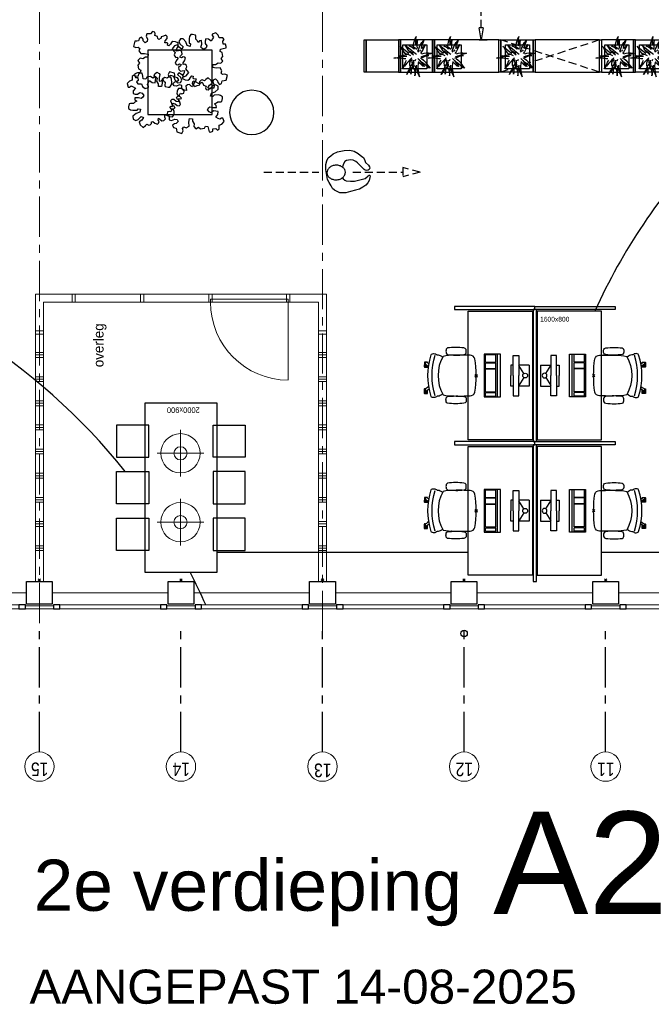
# Model space of a CAD drawing. Header units: millimetres. Extents: x -46954 to 169732, y -26853 to 94136.
# Tile 166 of 174: x 97047 to 104900, y 10312 to 22546. Entities that reach past the tile are written whole.
import ezdxf

# ---------------------------------------------------------------- set-up
doc = ezdxf.new("R2010")
doc.units = ezdxf.units.MM
doc.header["$LTSCALE"] = 400
doc.header["$PDMODE"] = 3
doc.header["$PDSIZE"] = 15
doc.linetypes.add('CENTER', pattern=[2, 1.25, -0.25, 0.25, -0.25])
doc.linetypes.add('HIDDEN', pattern=[0.375, 0.25, -0.125])
for name, color, linetype in [('-gd', 2, 'Continuous'), ('-ve', 2, 'HIDDEN'), ('inlay', 6, 'Continuous'), ('inr', 4, 'Continuous'), ('looplijnen', 8, 'HIDDEN'), ('plant', 114, 'Continuous'), ('plat', 5, 'Continuous'), ('sona-s008_ip0', 7, 'Continuous'), ('stramien', 1, 'CENTER'), ('symbol', 1, 'Continuous'), ('timmerwerk-ge', 150, 'Continuous'), ('timmerwerk-ve', 8, 'HIDDEN'), ('verlichting', 2, 'Continuous')]:
    doc.layers.add(name, color=color, linetype=linetype)
for name, color, linetype, lineweight in [('Buitenkozijnen', 140, 'Continuous', 15), ('mat-beton (ihwg)', 5, 'Continuous', 25), ('None', 7, 'Continuous', 9)]:
    doc.layers.add(name, color=color, linetype=linetype, lineweight=lineweight)
doc.styles.add('Arial', font='arial.ttf', dxfattribs={"height": 176.388889})
doc.styles.add('Arial Narrow', font='ARIALN.TTF', dxfattribs={"height": 222.25})
doc.styles.add('s100', font='stylu.ttf', dxfattribs={"height": 100})
doc.styles.get("Standard").update_dxf_attribs({"font": 'arial.ttf'})
doc.dimstyles.new('CAL-N1-050-25', dxfattribs={"dimscale": 50, "dimtxt": 2.5, "dimasz": 3, "dimexe": 1.5, "dimexo": 0, "dimgap": 0.3, "dimtad": 0, "dimdec": 4, "dimrnd": 1, "dimdsep": 46, "dimtxsty": 'Standard', "dimblk": 'CLOSED', "dimcen": 0, "dimdle": 1.25, "dimclrt": 249, "dimadec": 0, "dimazin": 0, "dimtfac": 0.9, "dimtdec": 4, "dimtix": 1, "dimtmove": 0, "dimatfit": 3, "dimldrblk": 'CLOSED', "dimfxl": 1, "dimtvp": 1, "dimtolj": 1, "dimtzin": 0, "dimarcsym": 0})

# ---------------------------------------------------------------- blocks, each defined once
blk = doc.blocks.new('Kolom 280x320')
at = {"layer": 'mat-beton (ihwg)', "lineweight": 25}
blk.add_lwpolyline([(-300, 160), (-20, 160), (-20, -160), (-300, -160)], close=True, dxfattribs=at)
at = {"layer": 'None', "color": 92, "linetype": 'Continuous', "lineweight": 5}
blk.add_point((0, 0), dxfattribs=at)
blk = doc.blocks.new('Gevelpui best 1410 (2D)')
at = {"layer": 'Buitenkozijnen', "lineweight": 15}
for p, q in [((-260, 0), (-260, -1410)), ((-260, 0), (-210, 0)), ((-210, 0), (-210, -1410)), ((-260, -1410), (-210, -1410))]:
    blk.add_line(p, q, dxfattribs=at)
at = {"layer": 'Buitenkozijnen', "color": 92, "lineweight": 25}
for points in [[(-260, 0), (-210, 0), (-210, -80), (-260, -80)], [(-260, -1330), (-210, -1330), (-210, -1410), (-260, -1410)]]:
    blk.add_lwpolyline(points, close=True, dxfattribs=at)
at = {"layer": 'None', "color": 43, "linetype": 'Continuous', "lineweight": 9}
blk.add_line((-410, 15), (-410, -1425), dxfattribs=at)
blk = doc.blocks.new('HWA')
at = {"layer": 'None', "color": 92, "linetype": 'Continuous', "lineweight": 25}
blk.add_circle((0, -74), 40, dxfattribs=at)
blk = doc.blocks.new('Kolom O 550')
at = {"layer": 'mat-beton (ihwg)', "lineweight": 25}
blk.add_circle((0, 0), 275, dxfattribs=at)
blk = doc.blocks.new('SONA-S008_B2')
at = {"layer": '-gd'}
blk.add_open_spline([(-253, -510), (-88, -560), (88, -560), (253, -510)], degree=3, dxfattribs=at)
for points in [[(-207, -16), (-79, 5), (80, 5), (207, -16)], [(-278, -126), (-288, -121), (-315, -121), (-325, -126)], [(-253, -272), (-257, -207), (-252, -139), (-253, -74)], [(-253, -74), (-253, -52), (-233, -20), (-207, -16)], [(207, -16), (233, -20), (253, -52), (253, -74)], [(253, -74), (252, -139), (257, -207), (253, -272)], [(278, -126), (288, -121), (315, -121), (325, -126)], [(-343, -154), (-353, -221), (-352, -288), (-343, -355)], [(-325, -126), (-337, -132), (-340, -141), (-343, -154)], [(-261, -154), (-263, -141), (-266, -132), (-278, -126)], [(-261, -355), (-252, -288), (-250, -221), (-261, -154)], [(261, -355), (252, -288), (250, -221), (261, -154)], [(261, -154), (263, -141), (266, -132), (278, -126)], [(325, -126), (337, -132), (340, -141), (343, -154)], [(343, -154), (353, -221), (352, -288), (343, -355)], [(-343, -355), (-341, -363), (-334, -370), (-326, -372)], [(-277, -372), (-270, -370), (-262, -363), (-261, -355)], [(-251, -332), (-253, -332), (-255, -331), (-258, -330)], [(-255, -304), (-254, -304), (-253, -305), (-252, -305)], [(-239, -412), (-253, -366), (-250, -319), (-253, -272)], [(253, -272), (250, -319), (253, -366), (239, -412)], [(257, -323), (255, -324), (253, -324), (251, -325)], [(252, -298), (253, -297), (254, -297), (255, -297)], [(277, -372), (270, -370), (262, -363), (261, -355)], [(343, -355), (341, -363), (334, -370), (326, -372)], [(-326, -372), (-310, -376), (-293, -376), (-277, -372)], [(-256, -474), (-255, -489), (-270, -500), (-272, -515)], [(-227, -418), (-247, -437), (-256, -455), (-256, -474)], [(239, -412), (95, -494), (-95, -494), (-239, -412)], [(256, -474), (256, -455), (247, -437), (227, -418)], [(272, -515), (270, -500), (255, -489), (256, -474)], [(326, -372), (310, -376), (293, -376), (277, -372)], [(-272, -515), (-274, -534), (-274, -556), (-259, -560)], [(-259, -560), (-77, -614), (79, -614), (259, -560)], [(-222, -607), (-222, -605), (-221, -603), (-219, -603)], [(-222, -615), (-222, -615), (-222, -607), (-222, -607)], [(-219, -603), (-219, -603), (-192, -603), (-177, -603)], [(-186, -615), (-186, -615), (-176, -603), (-163, -584)], [(-135, -589), (-152, -614), (-165, -630), (-165, -630)], [(106, -607), (106, -605), (108, -603), (110, -603)], [(106, -615), (106, -615), (106, -607), (106, -607)], [(110, -603), (110, -603), (116, -603), (123, -603)], [(143, -630), (143, -630), (132, -615), (115, -592)], [(144, -587), (156, -604), (164, -615), (164, -615)], [(155, -603), (159, -603), (162, -603), (162, -603)], [(162, -603), (164, -603), (166, -605), (166, -607)], [(166, -607), (166, -607), (166, -615), (166, -615)], [(259, -560), (274, -556), (274, -534), (272, -515)], [(-219, -615), (-219, -615), (-222, -615), (-222, -615)], [(-222, -630), (-222, -630), (-222, -618), (-222, -618)], [(-222, -618), (-222, -618), (-199, -618), (-199, -618)], [(-199, -630), (-199, -630), (-222, -630), (-222, -630)], [(-222, -641), (-222, -641), (-222, -633), (-222, -633)], [(-222, -633), (-222, -633), (-219, -633), (-219, -633)], [(-219, -645), (-221, -645), (-222, -643), (-222, -641)], [(-199, -615), (-199, -615), (-219, -615), (-219, -615)], [(-219, -633), (-219, -633), (-199, -633), (-199, -633)], [(-167, -645), (-167, -645), (-219, -645), (-219, -645)], [(-199, -618), (-199, -618), (-199, -615), (-199, -615)], [(-199, -615), (-199, -615), (-187, -615), (-187, -615)], [(-199, -618), (-199, -618), (-189, -618), (-187, -618)], [(-199, -633), (-199, -633), (-199, -630), (-199, -630)], [(-199, -630), (-199, -630), (-187, -630), (-187, -630)], [(-199, -633), (-199, -633), (-187, -633), (-187, -633)], [(-183, -633), (-188, -629), (-190, -621), (-186, -615)], [(-185, -615), (-186, -615), (-187, -615), (-187, -615)], [(-187, -615), (-187, -615), (-187, -616), (-187, -617)], [(-186, -630), (-186, -630), (-187, -630), (-187, -630)], [(-187, -630), (-187, -630), (-187, -633), (-187, -633)], [(-187, -633), (-187, -633), (-185, -633), (-183, -633)], [(-165, -630), (-169, -636), (-177, -638), (-183, -633)], [(-183, -633), (-183, -633), (-183, -633), (-183, -633)], [(-167, -633), (-167, -633), (-166, -633), (-166, -633)], [(-163, -641), (-163, -643), (-165, -645), (-167, -645)], [(-166, -633), (-166, -633), (-163, -633), (-163, -633)], [(-163, -630), (-163, -630), (-163, -630), (-164, -630)], [(-163, -628), (-163, -629), (-163, -630), (-163, -630)], [(-163, -633), (-163, -633), (-163, -641), (-163, -641)], [(110, -615), (110, -615), (106, -615), (106, -615)], [(106, -630), (106, -630), (106, -618), (106, -618)], [(106, -618), (106, -618), (130, -618), (130, -618)], [(130, -630), (130, -630), (106, -630), (106, -630)], [(106, -641), (106, -641), (106, -633), (106, -633)], [(106, -633), (106, -633), (110, -633), (110, -633)], [(110, -645), (108, -645), (106, -643), (106, -641)], [(130, -615), (130, -615), (110, -615), (110, -615)], [(110, -633), (110, -633), (130, -633), (130, -633)], [(162, -644), (162, -644), (110, -645), (110, -645)], [(130, -618), (130, -618), (130, -615), (130, -615)], [(130, -615), (130, -615), (131, -615), (132, -615)], [(130, -618), (130, -618), (132, -618), (134, -618)], [(130, -633), (130, -633), (130, -630), (130, -630)], [(130, -630), (130, -630), (142, -630), (142, -630)], [(130, -633), (130, -633), (142, -633), (142, -633)], [(143, -630), (142, -630), (142, -630), (142, -630)], [(142, -630), (142, -630), (142, -633), (142, -633)], [(142, -633), (142, -633), (143, -633), (145, -633)], [(161, -633), (155, -637), (147, -636), (143, -630)], [(164, -615), (168, -621), (167, -629), (161, -633)], [(161, -633), (161, -633), (161, -633), (161, -633)], [(162, -633), (162, -633), (162, -633), (162, -633)], [(162, -633), (162, -633), (166, -633), (166, -633)], [(166, -641), (166, -643), (164, -644), (162, -644)], [(166, -615), (166, -615), (165, -615), (164, -615)], [(166, -630), (166, -630), (165, -630), (164, -630)], [(165, -618), (166, -618), (166, -618), (166, -618)], [(166, -618), (166, -618), (166, -619), (166, -620)], [(166, -626), (166, -628), (166, -630), (166, -630)], [(166, -633), (166, -633), (166, -641), (166, -641)]]:
    blk.add_open_spline(points, degree=3)
at = {"layer": 'sona-s008_ip0'}
blk.add_point((0, 0), dxfattribs=at)
blk = doc.blocks.new('SYMB-CMP4_B2')
for p, q in [((-130, 558), (130, 558)), ((-130, 558), (-130, 428)), ((-25, 492), (-125, 428)), ((25, 492), (125, 428)), ((130, 558), (130, 428)), ((-250, 358), (-250, 428)), ((-250, 428), (0, 428)), ((250, 428), (0, 428)), ((250, 358), (250, 428)), ((0, 358), (-250, 358)), ((-130, 358), (-130, 328)), ((-130, 328), (0, 328)), ((0, 358), (250, 358)), ((130, 328), (0, 328)), ((130, 358), (130, 328)), ((265, 200), (-265, 200)), ((-265, 200), (-265, 0)), ((265, 163), (-265, 163)), ((-167, 142), (-260, 142)), ((-260, 13), (-260, 142)), ((-167, 13), (-167, 142)), ((-88, 142), (-159, 142)), ((-159, 13), (-159, 142)), ((-88, 13), (-88, 142)), ((200, 142), (-82, 142)), ((-82, 13), (-82, 142)), ((200, 13), (200, 142)), ((255, 142), (212, 142)), ((212, 13), (212, 142)), ((255, 13), (255, 142)), ((265, 0), (265, 200)), ((-265, 0), (265, 0)), ((-167, 13), (-260, 13)), ((-88, 13), (-159, 13)), ((200, 13), (-82, 13)), ((255, 13), (212, 13))]:
    blk.add_line(p, q)
blk.add_circle((0, 508), 30)
blk = doc.blocks.new('lamp02')
at = {"layer": 'verlichting', "lineweight": 0}
for q in [(0, 555.36), (555.36, 0), (0, -555.36), (-555.36, 0)]:
    blk.add_line((0, 0), q, dxfattribs=at)
for radius in [468, 156]:
    blk.add_circle((0, 0), radius, dxfattribs=at)
blk = doc.blocks.new('SYMB-BM02_B2')
at = {"layer": 'plant'}
blk.add_lwpolyline([(98, 356), (66, 371), (46, 367), (23, 344), (26, 317), (5, 314), (-27, 337), (-68, 353), (-84, 340), (-93, 315), (-77, 290), (-84, 262), (-106, 274), (-134, 301), (-166, 298), (-190, 273), (-184, 246), (-181, 209), (-209, 214), (-256, 237), (-302, 241), (-315, 221), (-325, 198), (-329, 157), (-315, 134), (-286, 119), (-263, 95), (-270, 73), (-298, 80), (-306, 68), (-307, 29), (-341, 38), (-375, 66), (-406, 70), (-427, 48), (-413, 13), (-402, -28), (-381, -27), (-361, -62), (-377, -76), (-407, -84), (-423, -126), (-448, -119), (-475, -126), (-482, -158), (-448, -194), (-447, -249), (-411, -258), (-363, -237), (-327, -242), (-307, -272), (-338, -303), (-366, -308), (-398, -333), (-381, -365), (-338, -377), (-336, -406), (-332, -436), (-252, -458), (-234, -418), (-243, -383), (-220, -358), (-184, -372), (-140, -344), (-141, -283), (-132, -230), (-84, -233), (-86, -271), (-59, -312), (-68, -354), (-36, -386), (7, -361), (39, -388), (98, -377), (116, -344), (153, -351), (160, -393), (171, -436), (193, -440), (228, -426), (230, -390), (275, -385), (300, -408), (328, -386), (326, -329), (369, -315), (403, -276), (387, -222), (366, -221), (339, -240), (312, -226), (275, -205), (309, -165), (312, -121), (278, -112), (241, -110), (205, -137), (171, -126), (146, -92), (166, -59), (184, -44), (228, -57), (285, -55), (282, -25), (255, -2), (285, 14), (305, 34), (353, 32), (371, 38), (382, 84), (382, 111), (350, 130), (317, 139), (248, 136), (232, 114), (194, 121), (209, 166), (266, 187), (314, 230), (310, 274), (271, 296), (232, 280), (187, 233), (150, 251), (176, 290), (219, 319), (203, 365), (155, 404), (121, 376), (98, 356)], dxfattribs=at)
blk = doc.blocks.new('symb-ps03_b2')
blk.add_lwpolyline([(82, -334), (93, -323), (110, -305), (120, -285), (121, -231), (122, -184), (116, -150), (104, -98), (91, -52), (69, -25), (58, -13), (50, -1), (49, 8), (59, 13), (76, 9), (115, -1), (145, -17), (172, -41), (196, -78), (221, -122), (236, -169), (250, -232), (266, -290), (270, -325), (267, -365), (252, -399), (235, -433), (213, -457), (181, -475), (141, -499), (103, -517), (27, -533), (-23, -539), (-83, -538), (-130, -528), (-165, -511), (-192, -479), (-218, -448), (-241, -394), (-258, -313), (-262, -242), (-251, -189), (-222, -138), (-185, -93), (-170, -72), (-134, -54), (-107, -46), (-75, -10), (-57, 2), (-38, 7), (-23, 1), (-12, -13), (-11, -28), (-13, -49), (-23, -61), (-75, -115), (-104, -145), (-121, -166), (-138, -200), (-142, -234), (-135, -284), (-123, -302), (-94, -319), (-69, -327), (-52, -333)])
blk.add_lwpolyline([(-75, -413, 0.078796), (-66, -458, 0.088041), (-46, -494, 0.105312), (-14, -518, 0.121926), (19, -526, 0.121926), (52, -517, 0.105312), (82, -490, 0.088041), (100, -454, 0.078796), (106, -408, 0.078796), (98, -363, 0.088041), (77, -328, 0.105312), (46, -303, 0.121926), (13, -296, 0.121926), (-21, -305, 0.105312), (-50, -331, 0.088041), (-69, -368, 0.078796)], format="xyb", close=True)
blk = doc.blocks.new('symb-ps09_b2')
at = {"layer": 'looplijnen'}
for p, q in [((0, 935), (-58, 718)), ((0, 935), (58, 718)), ((-58, 718), (58, 718)), ((0, 95), (0, 718)), ((0, -1011), (0, -327))]:
    blk.add_line(p, q, dxfattribs=at)
at = {"layer": 'symbol'}
blk.add_blockref('symb-ps03_b2', (-11, 300), dxfattribs=at)
blk = doc.blocks.new('boom nieuw 01')
at = {"layer": 'plant', "extrusion": (0, -4.44089e-16, -1)}
for p, q in [((-574, 694), (-627, 737)), ((-627, 737), (-616, 698)), ((-574, 694), (-627, 737)), ((-627, 737), (-616, 698)), ((-616, 698), (-564, 639)), ((-616, 698), (-564, 639)), ((-531, 541), (-584, 584)), ((-584, 584), (-573, 545)), ((-531, 541), (-584, 584)), ((-584, 584), (-573, 545)), ((-519, 654), (-574, 694)), ((-519, 654), (-574, 694)), ((-573, 545), (-520, 486)), ((-573, 545), (-520, 486)), ((-564, 639), (-510, 574)), ((-564, 639), (-510, 574)), ((-476, 501), (-531, 541)), ((-476, 501), (-531, 541)), ((-467, 618), (-519, 654)), ((-467, 618), (-519, 654)), ((-510, 574), (-463, 510)), ((-510, 574), (-463, 510)), ((-412, 565), (-467, 618)), ((-412, 565), (-467, 618)), ((-369, 511), (-412, 565)), ((-369, 511), (-412, 565)), ((-344, 540), (-368, 472)), ((-316, 598), (-344, 540)), ((-308, 551), (-333, 488)), ((-308, 551), (-333, 488)), ((-298, 670), (-316, 598)), ((-284, 619), (-308, 551)), ((-284, 619), (-308, 551)), ((-285, 709), (-298, 670)), ((-285, 665), (-285, 709)), ((-279, 616), (-285, 665)), ((-257, 677), (-284, 619)), ((-257, 677), (-284, 619)), ((-238, 749), (-257, 677)), ((-238, 749), (-257, 677)), ((-243, 519), (-227, 576)), ((-243, 519), (-227, 576)), ((-225, 789), (-238, 749)), ((-225, 789), (-238, 749)), ((-227, 576), (-219, 630)), ((-227, 576), (-219, 630)), ((-225, 745), (-225, 789)), ((-225, 745), (-225, 789)), ((-219, 696), (-225, 745)), ((-219, 696), (-225, 745)), ((-219, 630), (-219, 696)), ((-219, 630), (-219, 696)), ((-119, 548), (-187, 511)), ((-55, 579), (-119, 548)), ((-55, 579), (-119, 548)), ((-101, 524), (-55, 560)), ((-101, 524), (-55, 560)), ((-95, 500), (-50, 537)), ((9, 617), (-55, 579)), ((9, 617), (-55, 579)), ((-55, 560), (-36, 579)), ((-55, 560), (-36, 579)), ((-36, 579), (9, 617)), ((-36, 579), (9, 617)), ((73, 551), (-4, 517)), ((73, 551), (-4, 517)), ((61, 517), (92, 539)), ((61, 517), (92, 539)), ((126, 569), (73, 551)), ((126, 569), (73, 551)), ((92, 539), (126, 569)), ((92, 539), (126, 569)), ((-831, 440), (-863, 451)), ((-863, 451), (-808, 440)), ((-831, 440), (-863, 451)), ((-863, 451), (-808, 440)), ((-838, 331), (-790, 339)), ((-838, 331), (-790, 339)), ((-787, 335), (-838, 331)), ((-787, 335), (-838, 331)), ((-793, 417), (-831, 440)), ((-793, 417), (-831, 440)), ((-808, 440), (-733, 432)), ((-808, 440), (-733, 432)), ((-751, 400), (-793, 417)), ((-751, 400), (-793, 417)), ((-790, 339), (-724, 343)), ((-790, 339), (-724, 343)), ((-737, 335), (-787, 335)), ((-737, 335), (-787, 335)), ((-690, 378), (-751, 400)), ((-690, 378), (-751, 400)), ((-691, 320), (-737, 335)), ((-733, 432), (-646, 419)), ((-733, 432), (-646, 419)), ((-724, 343), (-665, 349)), ((-724, 343), (-665, 349)), ((-636, 315), (-691, 320)), ((-636, 315), (-691, 320)), ((-601, 365), (-690, 378)), ((-601, 365), (-690, 378)), ((-642, 298), (-680, 321)), ((-642, 298), (-680, 321)), ((-665, 349), (-613, 352)), ((-665, 349), (-613, 352)), ((-646, 419), (-567, 415)), ((-646, 419), (-567, 415)), ((-601, 281), (-642, 298)), ((-601, 281), (-642, 298)), ((-613, 352), (-578, 349)), ((-613, 352), (-578, 349)), ((-553, 314), (-604, 263)), ((-553, 314), (-604, 263)), ((-547, 362), (-601, 365)), ((-547, 362), (-601, 365)), ((-540, 259), (-601, 281)), ((-540, 259), (-601, 281)), ((-583, 313), (-496, 300)), ((-583, 313), (-496, 300)), ((-567, 415), (-510, 423)), ((-567, 415), (-510, 423)), ((-520, 486), (-467, 421)), ((-520, 486), (-467, 421)), ((-511, 263), (-472, 292)), ((-511, 263), (-472, 292)), ((-510, 423), (-451, 434)), ((-510, 423), (-451, 434)), ((-496, 300), (-417, 296)), ((-496, 300), (-417, 296)), ((-424, 465), (-476, 501)), ((-424, 465), (-476, 501)), ((-472, 292), (-455, 309)), ((-472, 292), (-455, 309)), ((-463, 510), (-423, 466)), ((-463, 510), (-423, 466)), ((-398, 347), (-436, 328)), ((-398, 347), (-436, 328)), ((-369, 412), (-424, 465)), ((-369, 412), (-424, 465)), ((-423, 466), (-397, 444)), ((-423, 466), (-397, 444)), ((-281, 288), (-232, 238)), ((-281, 288), (-232, 238)), ((-231, 344), (-254, 371)), ((-231, 344), (-254, 371)), ((-187, 511), (-234, 479)), ((-187, 511), (-234, 479)), ((-233, 285), (-204, 233)), ((-233, 285), (-204, 233)), ((-192, 292), (-231, 344)), ((-192, 292), (-231, 344)), ((-195, 409), (-161, 444)), ((-151, 244), (-192, 292)), ((-151, 244), (-192, 292)), ((-170, 410), (-128, 424)), ((-170, 410), (-128, 424)), ((-167, 460), (-136, 488)), ((-167, 460), (-136, 488)), ((-128, 424), (-78, 443)), ((-128, 424), (-78, 443)), ((-127, 307), (-59, 290)), ((-127, 307), (-59, 290)), ((-105, 362), (-122, 364)), ((-105, 362), (-122, 364)), ((-113, 330), (-85, 277)), ((-113, 330), (-85, 277)), ((-83, 336), (-105, 362)), ((-83, 336), (-105, 362)), ((-15, 385), (-100, 387)), ((-15, 385), (-100, 387)), ((-85, 277), (-56, 224)), ((-85, 277), (-56, 224)), ((-43, 284), (-83, 336)), ((-43, 284), (-83, 336)), ((-78, 443), (-25, 464)), ((-78, 443), (-25, 464)), ((-4, 517), (-70, 496)), ((-4, 517), (-70, 496)), ((-59, 290), (16, 294)), ((-59, 290), (16, 294)), ((-3, 235), (-43, 284)), ((-3, 235), (-43, 284)), ((-25, 464), (20, 490)), ((-25, 464), (20, 490)), ((69, 341), (-16, 343)), ((69, 341), (-16, 343)), ((71, 388), (-15, 385)), ((71, 388), (-15, 385)), ((-5, 354), (51, 371)), ((-5, 354), (51, 371)), ((16, 294), (79, 310)), ((16, 294), (79, 310)), ((20, 490), (61, 517)), ((20, 490), (61, 517)), ((51, 371), (104, 389)), ((51, 371), (104, 389)), ((154, 344), (69, 341)), ((154, 344), (69, 341)), ((140, 402), (71, 388)), ((140, 402), (71, 388)), ((79, 310), (135, 327)), ((79, 310), (135, 327)), ((104, 389), (140, 402)), ((104, 389), (140, 402)), ((135, 327), (188, 345)), ((135, 327), (188, 345)), ((224, 359), (154, 344)), ((224, 359), (154, 344)), ((188, 345), (224, 359)), ((188, 345), (224, 359)), ((-748, 141), (-796, 107)), ((-748, 141), (-796, 107)), ((-796, 107), (-737, 139)), ((-796, 107), (-737, 139)), ((-794, 221), (-746, 230)), ((-794, 221), (-746, 230)), ((-743, 226), (-794, 221)), ((-743, 226), (-794, 221)), ((-722, 163), (-748, 141)), ((-722, 163), (-748, 141)), ((-746, 230), (-680, 234)), ((-746, 230), (-680, 234)), ((-694, 225), (-743, 226)), ((-694, 225), (-743, 226)), ((-737, 139), (-688, 167)), ((-737, 139), (-688, 167)), ((-686, 193), (-722, 163)), ((-686, 193), (-722, 163)), ((-647, 211), (-694, 225)), ((-647, 211), (-694, 225)), ((-688, 167), (-620, 196)), ((-688, 167), (-620, 196)), ((-648, 228), (-686, 193)), ((-648, 228), (-686, 193)), ((-680, 234), (-621, 240)), ((-680, 234), (-621, 240)), ((-604, 263), (-648, 228)), ((-604, 263), (-648, 228)), ((-592, 206), (-647, 211)), ((-592, 206), (-647, 211)), ((-597, 22), (-646, -12)), ((-597, 22), (-646, -12)), ((-646, -12), (-586, 20)), ((-646, -12), (-586, 20)), ((-620, 196), (-568, 225)), ((-620, 196), (-568, 225)), ((-572, 44), (-597, 22)), ((-572, 44), (-597, 22)), ((-549, 186), (-592, 206)), ((-549, 186), (-592, 206)), ((-586, 20), (-537, 48)), ((-586, 20), (-537, 48)), ((-535, 74), (-572, 44)), ((-535, 74), (-572, 44)), ((-568, 225), (-511, 263)), ((-568, 225), (-511, 263)), ((-496, 183), (-549, 186)), ((-496, 183), (-549, 186)), ((-451, 246), (-540, 259)), ((-451, 246), (-540, 259)), ((-537, 48), (-469, 77)), ((-537, 48), (-469, 77)), ((-497, 109), (-535, 74)), ((-497, 109), (-535, 74)), ((-454, 144), (-497, 109)), ((-454, 144), (-497, 109)), ((-392, 219), (-496, 183)), ((-392, 219), (-496, 183)), ((-469, 77), (-417, 106)), ((-469, 77), (-417, 106)), ((-403, 195), (-454, 144)), ((-403, 195), (-454, 144)), ((-397, 243), (-451, 246)), ((-397, 243), (-451, 246)), ((-369, 232), (-403, 195)), ((-369, 232), (-403, 195)), ((-354, 238), (-392, 219)), ((-354, 238), (-392, 219)), ((-380, 87), (-378, 37)), ((-380, 87), (-378, 37)), ((-378, 37), (-372, -25)), ((-378, 37), (-372, -25)), ((-317, 95), (-308, 24)), ((-317, 95), (-308, 24)), ((-317, -32), (-303, 34)), ((-317, -32), (-303, 34)), ((-308, 24), (-304, -32)), ((-308, 24), (-304, -32)), ((-303, 34), (-304, 107)), ((-303, 34), (-304, 107)), ((-297, 215), (-269, 162)), ((-297, 215), (-269, 162)), ((-293, -58), (-278, 12)), ((-293, -58), (-278, 12)), ((-278, 12), (-263, 89)), ((-278, 12), (-263, 89)), ((-269, 162), (-239, 109)), ((-269, 162), (-239, 109)), ((-267, 114), (-235, 70)), ((-267, 114), (-235, 70)), ((-263, 89), (-248, 155)), ((-263, 89), (-248, 155)), ((-194, 216), (-242, 260)), ((-194, 216), (-242, 260)), ((-235, 70), (-173, 19)), ((-235, 70), (-173, 19)), ((-232, 238), (-199, 194)), ((-232, 238), (-199, 194)), ((-186, 120), (-227, 169)), ((-186, 120), (-227, 169)), ((-204, 233), (-174, 186)), ((-204, 233), (-174, 186)), ((-199, 194), (-138, 143)), ((-199, 194), (-138, 143)), ((-174, 186), (-194, 216)), ((-174, 186), (-194, 216)), ((-69, -25), (-186, 120)), ((-69, -25), (-186, 120)), ((-173, 19), (-128, -8)), ((-173, 19), (-128, -8)), ((-33, 98), (-151, 244)), ((-33, 98), (-151, 244)), ((-138, 143), (-93, 116)), ((-138, 143), (-93, 116)), ((-93, 116), (-36, 86)), ((-93, 116), (-36, 86)), ((-56, 224), (-25, 178)), ((-56, 224), (-25, 178)), ((-25, 178), (-46, 207)), ((-25, 178), (-46, 207)), ((-36, 86), (2, 56)), ((-36, 86), (2, 56)), ((2, 56), (-33, 98)), ((2, 56), (-33, 98)), ((-372, -25), (-363, -96)), ((-372, -25), (-363, -96)), ((-363, -96), (-359, -152)), ((-363, -96), (-359, -152)), ((-359, -152), (-354, -201)), ((-359, -152), (-354, -201)), ((-358, -244), (-348, -178)), ((-358, -244), (-348, -178)), ((-354, -201), (-358, -244)), ((-354, -201), (-358, -244)), ((-348, -178), (-333, -108)), ((-348, -178), (-333, -108)), ((-333, -108), (-317, -32)), ((-333, -108), (-317, -32)), ((-304, -32), (-299, -81)), ((-304, -32), (-299, -81)), ((-303, -124), (-293, -58)), ((-303, -124), (-293, -58)), ((-299, -81), (-303, -124)), ((-299, -81), (-303, -124)), ((-128, -8), (-72, -38)), ((-128, -8), (-72, -38)), ((-72, -38), (-33, -68)), ((-72, -38), (-33, -68)), ((-33, -68), (-69, -25)), ((-33, -68), (-69, -25))]:
    blk.add_line(p, q, dxfattribs=at)
at = {"layer": 'timmerwerk-ge', "linetype": 'Continuous', "extrusion": (0, -4.44089e-16, -1)}
for p, q in [((0, 647), (-647, 647)), ((-647, 647), (-647, 0)), ((0, 0), (0, 647)), ((-647, 0), (0, 0))]:
    blk.add_line(p, q, dxfattribs=at)
blk = doc.blocks.new('_CLOSED')
at = {"color": 0, "linetype": 'ByBlock'}
for p, q in [((-1, 0.167), (0, 0)), ((-1, 0.167), (-1, -0.167)), ((0, 0), (-1, -0.167))]:
    blk.add_line(p, q, dxfattribs=at)
blk = doc.blocks.new('*D1559')
at = {"layer": '-ve', "color": 0, "lineweight": -2, "transparency": 16777216}
for p, q in [((102759, 23734), (102858, 23734)), ((102783, 22444), (102783, 23584)), ((102759, 22294), (102858, 22294))]:
    blk.add_line(p, q, dxfattribs=at)
at = {"layer": 'Defpoints', "color": 0, "transparency": 16777216}
for p in [(102759, 23734), (102783, 23734), (102759, 22294)]:
    blk.add_point(p, dxfattribs=at)
at = {"layer": '-ve', "color": 0, "lineweight": -2, "transparency": 16777216, "xscale": 150, "yscale": 150, "zscale": 150}
for p, rotation in [((102783, 23734), 90), ((102783, 22294), 270)]:
    blk.add_blockref('_CLOSED', p, dxfattribs=dict(at, rotation=rotation))
at = {"layer": '-ve', "color": 249, "transparency": 16777216, "insert": (102655, 23014), "char_height": 125, "attachment_point": 5, "rotation": 90}
blk.add_mtext('\\A1;1440', dxfattribs=at)

msp = doc.modelspace()

# ---------------------------------------------------------------- linework, layer by layer
at = {"layer": 'Buitenkozijnen', "lineweight": 15}
for points in [[(97117.26676, 15224.13853), (97117.26676, 15264.17916), (97467.26676, 15264.17916), (97467.26676, 15224.13853)], [(98877.26676, 15224.13853), (98877.26676, 15264.17916), (99227.26676, 15264.17916), (99227.26676, 15224.13853)], [(100637.26676, 15224.13853), (100637.26676, 15264.17916), (100987.26676, 15264.17916), (100987.26676, 15224.13853)], [(102397.26676, 15224.13853), (102397.26676, 15264.17916), (102747.26676, 15264.17916), (102747.26676, 15224.13853)], [(104157.26676, 15224.13853), (104157.26676, 15264.17916), (104507.26676, 15264.17916), (104507.26676, 15224.13853)]]:
    msp.add_lwpolyline(points, close=True, dxfattribs=at)
at = {"layer": 'inlay'}
for p, q in [((102622.26676, 15924.13853), (99502.26676, 15924.13853)), ((103432.26676, 15924.13853), (103422.26676, 15924.13853)), ((103482.26676, 15924.13853), (103472.26676, 15924.13853)), ((109552.26676, 15924.13853), (104282.26676, 15924.13853))]:
    msp.add_line(p, q, dxfattribs=at)
for centre, radius, start, end in [((110992.26676, 15844.17916), 7460, 136.574055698, 155.614826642), ((92419.56539, 12207.1481), 7587.9818, 38.500045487, 115.57129708), ((92419.56539, 12207.1481), 7587.9818, 23.840411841, 27.244016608)]:
    msp.add_arc(centre, radius, start, end, dxfattribs=at)
at = {"layer": 'inr'}
for points in [[(99440.29425, 21368.06666), (99440.29425, 22168.06666), (98640.29425, 22168.06666), (98640.29425, 21368.06666)], [(102452.26676, 18944.18007), (103452.26676, 18944.18007), (103452.26676, 18984.18007), (102452.26676, 18984.18007)], [(104452.26676, 18944.18007), (103452.26676, 18944.18007), (103452.26676, 18984.18007), (104452.26676, 18984.18007)], [(103422.26676, 18924.18007), (103422.26676, 17324.18007), (102622.26676, 17324.18007), (102622.26676, 18924.18007)], [(103472.26676, 17304.18007), (103472.26676, 18944.18007), (103432.26676, 18944.18007), (103432.26676, 17304.18007)], [(103482.26676, 18924.18007), (103482.26676, 17324.18007), (104282.26676, 17324.18007), (104282.26676, 18924.18007)], [(98602.26676, 17780.78255), (98602.26676, 15680.78255), (99502.26676, 15680.78255), (99502.26676, 17780.78255)], [(98252.26676, 17109.63083), (98652.26676, 17109.63083), (98652.26676, 17509.63083), (98252.26676, 17509.63083)], [(99852.26676, 17109.63083), (99452.26676, 17109.63083), (99452.26676, 17509.63083), (99852.26676, 17509.63083)], [(102452.26676, 17264.18007), (103452.26676, 17264.18007), (103452.26676, 17304.18007), (102452.26676, 17304.18007)], [(103472.26676, 15564.18007), (103472.26676, 17264.18007), (103432.26676, 17264.18007), (103432.26676, 15564.18007)], [(104452.26676, 17264.18007), (103452.26676, 17264.18007), (103452.26676, 17304.18007), (104452.26676, 17304.18007)], [(103422.26676, 17244.18007), (103422.26676, 15644.18007), (102622.26676, 15644.18007), (102622.26676, 17244.18007)], [(103482.26676, 17244.18007), (103482.26676, 15644.18007), (104282.26676, 15644.18007), (104282.26676, 17244.18007)], [(98252.26676, 16930.78255), (98652.26676, 16930.78255), (98652.26676, 16530.78255), (98252.26676, 16530.78255)], [(99852.26676, 16930.78255), (99452.26676, 16930.78255), (99452.26676, 16530.78255), (99852.26676, 16530.78255)], [(98252.26676, 16351.93428), (98652.26676, 16351.93428), (98652.26676, 15951.93428), (98252.26676, 15951.93428)], [(99852.26676, 16351.93428), (99452.26676, 16351.93428), (99452.26676, 15951.93428), (99852.26676, 15951.93428)]]:
    msp.add_lwpolyline(points, close=True, dxfattribs=at)
at = {"layer": 'None', "color": 43, "linetype": 'Continuous', "lineweight": 9}
for centre in [(97292.26676, 13265.39602), (99052.26676, 13265.39602), (100812.26676, 13265.39602), (102572.26676, 13265.39602), (104332.26676, 13265.39602)]:
    msp.add_circle(centre, 182.60642, dxfattribs=at)
at = {"layer": 'plat', "lineweight": 0}
for p, q in [((100862.26676, 19134.17916), (97242.26676, 19134.17916)), ((97242.26676, 18544.17916), (97242.26676, 19134.17916)), ((100862.26676, 19134.17916), (100862.26676, 15564.17916)), ((100762.26676, 19034.17916), (97342.26676, 19034.17916)), ((97342.26676, 18544.17916), (97342.26676, 19034.17916)), ((100385.76676, 18070.42796), (100385.76676, 19034.17916)), ((100762.26676, 18625.17916), (100762.26676, 19034.17916)), ((100762.26676, 18544.17916), (100762.26676, 19034.17916)), ((97242.26676, 18638.17916), (97242.26676, 15564.17916)), ((97242.26676, 18638.17916), (97342.26676, 18638.17916)), ((97342.26676, 18638.17916), (97342.26676, 15564.17916)), ((100762.26676, 18638.17916), (100762.26676, 15564.17916)), ((100762.26676, 18638.17916), (100862.26676, 18638.17916)), ((97342.26676, 18410.17916), (97242.26676, 18410.17916)), ((97342.26676, 18380.17916), (97242.26676, 18380.17916)), ((100862.26676, 18410.17916), (100762.26676, 18410.17916)), ((100862.26676, 18380.17916), (100762.26676, 18380.17916)), ((97342.26676, 18350.17916), (97242.26676, 18350.17916)), ((100862.26676, 18350.17916), (100762.26676, 18350.17916)), ((97342.26676, 18110.17916), (97242.26676, 18110.17916)), ((100862.26676, 18110.17916), (100762.26676, 18110.17916)), ((97342.26676, 18080.17916), (97242.26676, 18080.17916)), ((97342.26676, 18050.17916), (97242.26676, 18050.17916)), ((100862.26676, 18080.17916), (100762.26676, 18080.17916)), ((100862.26676, 18050.17916), (100762.26676, 18050.17916)), ((97342.26676, 17810.17916), (97242.26676, 17810.17916)), ((97342.26676, 17780.17916), (97242.26676, 17780.17916)), ((97342.26676, 17750.17916), (97242.26676, 17750.17916)), ((100862.26676, 17810.17916), (100762.26676, 17810.17916)), ((100862.26676, 17780.17916), (100762.26676, 17780.17916)), ((100862.26676, 17750.17916), (100762.26676, 17750.17916)), ((97342.26676, 17510.17916), (97242.26676, 17510.17916)), ((100862.26676, 17510.17916), (100762.26676, 17510.17916)), ((97342.26676, 17480.17916), (97242.26676, 17480.17916)), ((97342.26676, 17450.17916), (97242.26676, 17450.17916)), ((100862.26676, 17480.17916), (100762.26676, 17480.17916)), ((100862.26676, 17450.17916), (100762.26676, 17450.17916)), ((97342.26676, 17210.17916), (97242.26676, 17210.17916)), ((97342.26676, 17180.17916), (97242.26676, 17180.17916)), ((97342.26676, 17150.17916), (97242.26676, 17150.17916)), ((100862.26676, 17210.17916), (100762.26676, 17210.17916)), ((100862.26676, 17180.17916), (100762.26676, 17180.17916)), ((100862.26676, 17150.17916), (100762.26676, 17150.17916)), ((97342.26676, 16910.17916), (97242.26676, 16910.17916)), ((100862.26676, 16910.17916), (100762.26676, 16910.17916)), ((97342.26676, 16880.17916), (97242.26676, 16880.17916)), ((97342.26676, 16850.17916), (97242.26676, 16850.17916)), ((100862.26676, 16880.17916), (100762.26676, 16880.17916)), ((100862.26676, 16850.17916), (100762.26676, 16850.17916)), ((97342.26676, 16610.17916), (97242.26676, 16610.17916)), ((97342.26676, 16580.17916), (97242.26676, 16580.17916)), ((97342.26676, 16550.17916), (97242.26676, 16550.17916)), ((100862.26676, 16610.17916), (100762.26676, 16610.17916)), ((100862.26676, 16580.17916), (100762.26676, 16580.17916)), ((100862.26676, 16550.17916), (100762.26676, 16550.17916)), ((97342.26676, 16310.17916), (97242.26676, 16310.17916)), ((97342.26676, 16280.17916), (97242.26676, 16280.17916)), ((100862.26676, 16310.17916), (100762.26676, 16310.17916)), ((100862.26676, 16280.17916), (100762.26676, 16280.17916)), ((97342.26676, 16250.17916), (97242.26676, 16250.17916)), ((100862.26676, 16250.17916), (100762.26676, 16250.17916)), ((97342.26676, 16010.17916), (97242.26676, 16010.17916)), ((97342.26676, 15980.17916), (97242.26676, 15980.17916)), ((97342.26676, 15950.17916), (97242.26676, 15950.17916)), ((100862.26676, 16010.17916), (100762.26676, 16010.17916)), ((100862.26676, 15980.17916), (100762.26676, 15980.17916)), ((100862.26676, 15950.17916), (100762.26676, 15950.17916))]:
    msp.add_line(p, q, dxfattribs=at)
for points in [[(97698.76676, 19034.17916), (97698.76676, 19134.17916), (97738.76676, 19134.17916), (97738.76676, 19034.17916)], [(98548.76676, 19034.17916), (98548.76676, 19134.17916), (98588.76676, 19134.17916), (98588.76676, 19034.17916)], [(99399.76676, 19034.17916), (99439.76676, 19034.17916), (99439.76676, 19134.17916), (99399.76676, 19134.17916)], [(99399.76676, 19034.17916), (99399.76676, 19134.17916), (99439.76676, 19134.17916), (99439.76676, 19034.17916)], [(100365.76676, 19034.17916), (100405.76676, 19034.17916), (100405.76676, 19134.17916), (100365.76676, 19134.17916)], [(100365.76676, 19034.17916), (100365.76676, 19134.17916), (100405.76676, 19134.17916), (100405.76676, 19034.17916)], [(99419.76676, 19034.17916), (100385.76676, 19034.17916), (100385.76676, 19074.17916), (99419.76676, 19074.17916)], [(97242.76676, 18638.17916), (97342.76676, 18638.17916), (97342.76676, 18678.17916), (97242.76676, 18678.17916)], [(100861.76676, 18638.17916), (100761.76676, 18638.17916), (100761.76676, 18678.17916), (100861.76676, 18678.17916)]]:
    msp.add_lwpolyline(points, close=True, dxfattribs=at)
msp.add_circle((99932.26676, 21394.17916), 275, dxfattribs=at)
msp.add_arc((100385.76676, 19034.17916), 966, 180, 270, dxfattribs=at)
at = {"layer": 'stramien', "lineweight": 0}
for p, q in [((97292.26676, 13448.00243), (97292.26676, 30051.63798)), ((100812.26676, 14948.00243), (100812.26676, 30051.63798))]:
    msp.add_line(p, q, dxfattribs=at)
at = {"layer": 'stramien'}
for p, q in [((97292.26676, 13448.00243), (97292.26676, 14948.00243)), ((99052.26676, 13448.00243), (99052.26676, 14948.00243)), ((100812.26676, 13448.00243), (100812.26676, 14948.00243)), ((102572.26676, 13448.00243), (102572.26676, 14948.00243)), ((104332.26676, 13448.00243), (104332.26676, 14948.00243))]:
    msp.add_line(p, q, dxfattribs=at)
at = {"layer": 'timmerwerk-ge'}
for points in [[(101355.19722, 21894.17916), (101330.19722, 21894.17916), (101330.19722, 22294.17916), (101355.19722, 22294.17916)], [(101355.19722, 21894.17916), (101355.19722, 22294.17916), (101755.19722, 22294.17916), (101755.19722, 21894.17916)], [(101755.19722, 21894.17916), (101780.19722, 21894.17916), (101780.19722, 22294.17916), (101755.19722, 22294.17916)], [(102180.19722, 21894.17916), (102180.19722, 22294.17916), (101780.19722, 22294.17916), (101780.19722, 21894.17916)], [(102180.19722, 21894.17916), (102205.19722, 21894.17916), (102205.19722, 22294.17916), (102180.19722, 22294.17916)], [(103005.19722, 21894.17916), (103005.19722, 22294.17916), (102205.19722, 22294.17916), (102205.19722, 21894.17916)], [(103030.19722, 21894.17916), (103005.19722, 21894.17916), (103005.19722, 22294.17916), (103030.19722, 22294.17916)], [(103030.19722, 21894.17916), (103030.19722, 22294.17916), (103430.19722, 22294.17916), (103430.19722, 21894.17916)], [(103455.19722, 21894.17916), (103430.19722, 21894.17916), (103430.19722, 22294.17916), (103455.19722, 22294.17916)], [(104255.19722, 21894.17916), (104255.19722, 22294.17916), (103455.19722, 22294.17916), (103455.19722, 21894.17916)], [(104280.19722, 21894.17916), (104255.19722, 21894.17916), (104255.19722, 22294.17916), (104280.19722, 22294.17916)], [(104680.19722, 21894.17916), (104680.19722, 22294.17916), (104280.19722, 22294.17916), (104280.19722, 21894.17916)], [(104680.19722, 21894.17916), (104705.19722, 21894.17916), (104705.19722, 22294.17916), (104680.19722, 22294.17916)], [(104705.19722, 21894.17916), (104705.19722, 22294.17916), (105105.19722, 22294.17916), (105105.19722, 21894.17916)]]:
    msp.add_lwpolyline(points, close=True, dxfattribs=at)
at = {"layer": 'timmerwerk-ve'}
for p, q in [((104255.19722, 22294.17916), (103030.19722, 21894.17916)), ((104255.19722, 21894.17916), (103030.19722, 22294.17916))]:
    msp.add_line(p, q, dxfattribs=at)

# ---------------------------------------------------------------- block references
at = {"layer": '-ve', "xscale": -0.4608, "yscale": 0.4608, "zscale": 0.4608, "rotation": 270}
for p in [(101809.24855, 22233.23815), (102236.93842, 22233.23815), (103086.29533, 22233.23815), (104321.17591, 22233.23815), (104754.16674, 22233.23815)]:
    msp.add_blockref('boom nieuw 01', p, dxfattribs=at)
at = {"layer": 'Buitenkozijnen', "color": 7, "xscale": -1, "rotation": 90}
for p in [(95707.26676, 15014.17916), (97467.26676, 15014.17916), (99227.26676, 15014.17916), (100987.26676, 15014.17916), (102747.26676, 15014.17916), (104507.26676, 15014.17916)]:
    msp.add_blockref('Gevelpui best 1410 (2D)', p, dxfattribs=at)
at = {"layer": 'inr', "xscale": -1, "rotation": 270}
for p in [(102722.26676, 18124.18007), (102722.26676, 16444.18007)]:
    msp.add_blockref('SONA-S008_B2', p, dxfattribs=at)
at = {"layer": 'inr', "rotation": 90}
for p in [(104182.26676, 18124.18007), (104182.26676, 16444.18007)]:
    msp.add_blockref('SONA-S008_B2', p, dxfattribs=at)
at = {"layer": 'mat-beton (ihwg)', "color": 7, "xscale": -1}
msp.add_blockref('Kolom O 550', (99932.26676, 21394.17916), dxfattribs=at)
at = {"layer": 'None', "color": 7, "rotation": 90}
for p in [(97292.26676, 15584.17916), (99052.26676, 15584.17916), (100812.26676, 15584.17916), (102572.26676, 15584.17916), (104332.26676, 15584.17916)]:
    msp.add_blockref('Kolom 280x320', p, dxfattribs=at)
at = {"layer": 'None', "color": 7}
msp.add_blockref('HWA', (102572.26676, 14994.17916), dxfattribs=at)
at = {"layer": 'symbol', "xscale": 0.8, "yscale": 0.8, "zscale": 0.8}
for p, rotation in [((98826.63905, 22011.82855), 270), ((99264.00473, 22058.34485), 90), ((98706.1492, 21531.10132), 180)]:
    msp.add_blockref('SYMB-BM02_B2', p, dxfattribs=dict(at, rotation=rotation))
msp.add_blockref('SYMB-BM02_B2', (99264.86058, 21500.1764), dxfattribs=at)
at = {"layer": 'symbol'}
for name, p, rotation in [('symb-ps09_b2', (101092.61768, 20651.6866), 270), ('SYMB-CMP4_B2', (102823.75547, 18124.18007), 269.9999999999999), ('SYMB-CMP4_B2', (102823.75547, 16444.18007), 269.9999999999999)]:
    msp.add_blockref(name, p, dxfattribs=dict(at, rotation=rotation))
at = {"layer": 'symbol', "xscale": -1, "rotation": 90}
for p in [(104080.77806, 18124.18007), (104080.77806, 16444.18007)]:
    msp.add_blockref('SYMB-CMP4_B2', p, dxfattribs=at)
at = {"layer": 'verlichting', "lineweight": 0, "yscale": 0.5220071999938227, "zscale": 0.5220072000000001}
for p, xscale, rotation in [((99045.91243, 17158.33677), -0.5220072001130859, 90.00018926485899), ((99045.91243, 16303.22833), 0.5220072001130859, 89.999810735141)]:
    msp.add_blockref('lamp02', p, dxfattribs=dict(at, xscale=xscale, rotation=rotation))

# ---------------------------------------------------------------- texts
at = {"layer": 'None', "color": 8, "char_height": 169.333333, "attachment_point": 1, "rotation": 180, "style": 'Arial Narrow'}
for s, insert in [('15', (97403.39032, 13146.82903)), ('14', (99163.39032, 13146.82903)), ('13', (100923.39032, 13134.19634)), ('12', (102683.39032, 13146.82903)), ('11', (104443.39032, 13146.82903))]:
    msp.add_mtext(s, dxfattribs=dict(at, insert=insert))
at = {"layer": 'plat', "style": 'Arial'}
msp.add_text('1600x800', height=59.266667, dxfattribs=at).set_placement((103517.68035, 18795.21963))
at = {"layer": 'plat', "style": 's100'}
for s, height, rotation, p in [('overleg ', 124.21728, 90, (98089.47752, 18227.92109)), ('2000x900', 69.561677, 180, (99286.32697, 17729.07744))]:
    msp.add_text(s, height=height, rotation=rotation, dxfattribs=at).set_placement(p)
at = {"layer": 'plat', "attachment_point": 1, "style": 'Arial'}
for s, insert, char_height in [('A2', (102934.44273, 12706.02653), 1270), ('2e verdieping', (97220.11558, 12109.11352), 635), ('AANGEPAST 14-08-2025 ', (97168.88972, 10743.03067), 423.3333333)]:
    msp.add_mtext(s, dxfattribs=dict(at, insert=insert, char_height=char_height))

# ---------------------------------------------------------------- dimensions: what is measured, and where the dimension line sits
at = {"layer": '-ve'}
dim = msp.add_aligned_dim(p1=(102759.00334, 22294.17916), p2=(102759.00334, 23734.17916), distance=-23.8477, dimstyle='CAL-N1-050-25', dxfattribs=at)
dim.commit()
dim.dimension.update_dxf_attribs({"geometry": '*D1559', "text_midpoint": (102655.20779, 23014.17916)})

doc.saveas('drawing.dxf')
